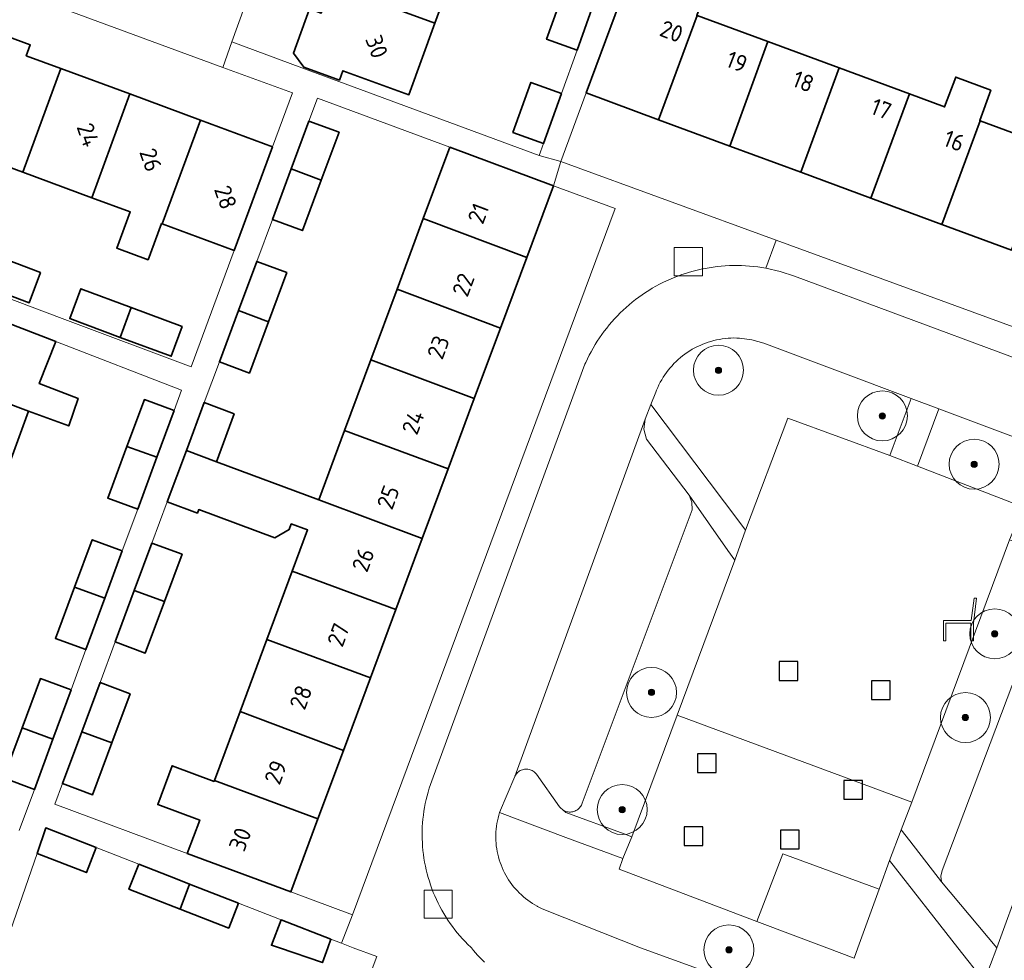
# Model space of a CAD drawing. Extents: x 154222 to 160093, y 456746 to 462495.
# Tile 137 of 254: x 158087 to 158166, y 460999 to 461074. Entities that reach past the tile are written whole.
import ezdxf
from ezdxf.enums import TextEntityAlignment as Align

# ---------------------------------------------------------------- set-up
doc = ezdxf.new("R2010")
doc.units = 0
doc.header["$LTSCALE"] = 0.75
doc.layers.get('0').update_dxf_attribs({"linetype": 'CONTINUOUS'})
for name, color, linetype, lineweight in [('B-XX-GR-BEPLANTING_CULTUUR_HEESTERS-GV', 252, 'CONTINUOUS', 18), ('B-XX-GR-BOOM-S', 252, 'CONTINUOUS', 25), ('B-XX-IE-MEUBILAIR_WEGMEUBILAIR-S', 252, 'CONTINUOUS', 25), ('B-XX-OG-BEBOUWING-GV', 6, 'CONTINUOUS', 35), ('B-XX-OG-BEBOUWING-T18', 1, 'CONTINUOUS', 18), ('B-XX-OG-TERREIN_ERF-GV', 252, 'CONTINUOUS', 18), ('B-XX-OG-TERREIN_ONBEGROEID-GV', 252, 'CONTINUOUS', 18), ('B-XX-RI-GWA_RIOOLPUT-S', 252, 'CONTINUOUS', 25), ('B-XX-VH-VERHARDING_ASFALT-GV', 252, 'CONTINUOUS', 18), ('B-XX-VH-VERHARDING_BETONSTRAATSTEEN-GV', 252, 'CONTINUOUS', 18), ('B-XX-VH-VERHARDING_TEGEL-GV', 252, 'CONTINUOUS', 18)]:
    doc.layers.add(name, color=color, linetype=linetype, lineweight=lineweight)
doc.styles.add('NLCS-ISO-M-T18', font='NLCS-ISO.ttf', dxfattribs={"height": 1.8})

# ---------------------------------------------------------------- blocks, each defined once
blk = doc.blocks.new('SRI-PUT_INSPECTIEPUT_RIOOLPUT-SO')
at = {"color": 0, "linetype": 'ByBlock', "lineweight": 18}
blk.add_lwpolyline([(-1.125, -1.125), (1.125, -1.125), (1.125, 1.125), (-1.125, 1.125)], close=True, dxfattribs=at)
blk = doc.blocks.new('SIE-WEG_ZITBANK-SO')
at = {"color": 0, "linetype": 'ByBlock', "lineweight": 18}
blk.add_lwpolyline([(-0.912, -1.631), (-0.912, -0.2), (1.088, -0.2), (1.088, -1.631), (1.288, -1.631), (1.288, -0.212), (1.536, 1.777), (1.335, 1.777), (1.113, 0), (-1.112, 0), (-1.112, -1.631)], close=True, dxfattribs=at)
blk = doc.blocks.new('SIE-WEG_SPEELTOESTEL-SO')
at = {"flags": 128}
blk.add_lwpolyline([(-0.75, -0.75), (0.75, -0.75), (0.75, 0.75), (-0.75, 0.75)], close=True, dxfattribs=at)
blk = doc.blocks.new('SGR-BOOM_01-SO')
at = {"linetype": 'ByBlock', "lineweight": 18}
h = blk.add_hatch(color=0, dxfattribs=at)
h.dxf.hatch_style = 1
edge = h.paths.add_edge_path()
edge.add_arc((0, 0), 0.25, 0, 360)
at = {"color": 0, "linetype": 'ByBlock', "lineweight": 18}
for radius in [2, 0.25]:
    blk.add_circle((0, 0), radius, dxfattribs=at)

msp = doc.modelspace()

# ---------------------------------------------------------------- linework, layer by layer
at = {"layer": 'B-XX-GR-BEPLANTING_CULTUUR_HEESTERS-GV'}
for points in [[(158144.757, 461048.795), (158144.525, 461048.797), (158144.292, 461048.791), (158144.06, 461048.777), (158143.829, 461048.756), (158143.599, 461048.726), (158143.37, 461048.688), (158143.142, 461048.642), (158142.916, 461048.589), (158142.691, 461048.528), (158142.47, 461048.459), (158142.25, 461048.382), (158142.034, 461048.298), (158141.82, 461048.207), (158141.61, 461048.108), (158141.403, 461048.003), (158141.2, 461047.89), (158141.001, 461047.77), (158140.806, 461047.643), (158140.616, 461047.51), (158140.43, 461047.37), (158140.249, 461047.224), (158140.074, 461047.072), (158139.903, 461046.914), (158139.739, 461046.75), (158139.58, 461046.58), (158139.427, 461046.406), (158139.28, 461046.226), (158139.139, 461046.041), (158139.005, 461045.851), (158138.878, 461045.657), (158138.757, 461045.458), (158138.643, 461045.256), (158138.536, 461045.05), (158138.436, 461044.84), (158138.344, 461044.627), (158138.277, 461044.458), (158137.888, 461043.467), (158144.917, 461034.137), (158145.458, 461033.419), (158148.841, 461042.379), (158157.005, 461039.395), (158157.272, 461040.111), (158158.707, 461043.958), (158146.926, 461048.377), (158145.972, 461048.652), (158144.989, 461048.785)], [(158144.054, 461031.808), (158140.948, 461036.211), (158141.163, 461035.656), (158141.2, 461035.061), (158132.394, 461011.586), (158132.367, 461011.511), (158132.33, 461011.428), (158132.285, 461011.35), (158132.234, 461011.275), (158132.176, 461011.205), (158132.112, 461011.141), (158132.043, 461011.083), (158131.969, 461011.03), (158131.891, 461010.985), (158131.809, 461010.947), (158131.724, 461010.916), (158131.637, 461010.893), (158131.547, 461010.877), (158131.457, 461010.87), (158131.367, 461010.87), (158131.277, 461010.878), (158131.188, 461010.895), (158131.1, 461010.919), (158131.016, 461010.951), (158130.934, 461010.99), (158130.856, 461011.036), (158131.095, 461010.834), (158135.741, 461009.119), (158136.354, 461008.893), (158139.989, 461018.632), (158144.612, 461031.017)], [(158167.501, 461032.285), (158166.579, 461032.662), (158158.75, 461011.66), (158157.922, 461009.438), (158158.605, 461008.556), (158161.134, 461005.293), (158161.091, 461005.747), (158161.182, 461006.194), (158170.237, 461030.12), (158170.251, 461030.147), (158170.298, 461030.228), (158170.352, 461030.305), (158170.412, 461030.377), (158170.479, 461030.444), (158170.55, 461030.504), (158170.627, 461030.558), (158170.708, 461030.606), (158170.792, 461030.646), (158170.88, 461030.68), (158170.97, 461030.705), (158171.063, 461030.723), (158171.156, 461030.733), (158171.25, 461030.735), (158171.306, 461030.731)]]:
    msp.add_lwpolyline(points, close=True, dxfattribs=at)
for points in [[(158172.52, 461038.777), (158160.921, 461043.127), (158159.209, 461038.549), (158167.574, 461035.315)], [(158164.541, 460997.337), (158162.455, 461000), (158156.976, 461006.986), (158156.148, 461004.704), (158154.44, 461000), (158154.141, 460999.178), (158151.972, 461000), (158146.368, 461002.122), (158135.359, 461006.291), (158135.657, 461007.142), (158131.092, 461008.845), (158125.79, 461010.823), (158125.725, 461010.608), (158125.668, 461010.391), (158125.618, 461010.171), (158125.576, 461009.951), (158125.543, 461009.729), (158125.517, 461009.505), (158125.499, 461009.281), (158125.489, 461009.057), (158125.487, 461008.832), (158125.493, 461008.607), (158125.507, 461008.383), (158125.529, 461008.159), (158125.559, 461007.937), (158125.597, 461007.715), (158125.643, 461007.495), (158125.696, 461007.277), (158125.758, 461007.061), (158125.826, 461006.847), (158125.903, 461006.636), (158125.987, 461006.427), (158126.078, 461006.222), (158126.177, 461006.02), (158126.283, 461005.822), (158126.395, 461005.627), (158126.515, 461005.437), (158126.641, 461005.251), (158126.774, 461005.07), (158126.913, 461004.893), (158127.058, 461004.722), (158127.21, 461004.556), (158127.367, 461004.395), (158127.53, 461004.24), (158127.698, 461004.091), (158127.871, 461003.948), (158128.05, 461003.812), (158128.233, 461003.682), (158128.42, 461003.558), (158128.612, 461003.441), (158128.808, 461003.331), (158128.831, 461003.319), (158129.142, 461003.165), (158129.46, 461003.028), (158137.063, 461000), (158156.673, 460992.88)]]:
    msp.add_lwpolyline(points, dxfattribs=at)
at = {"layer": 'B-XX-OG-BEBOUWING-GV'}
for points in [[(158122.66, 461079.589), (158114.404, 461082.685), (158112.345, 461077.033), (158120.619, 461073.987)], [(158142.341, 461076.71), (158136.58, 461078.839), (158132.721, 461068.398), (158138.499, 461066.262), (158141.595, 461074.595), (158141.564, 461074.607)], [(158120.619, 461073.987), (158112.345, 461077.033), (158111.527, 461074.787), (158110.588, 461075.129), (158109.302, 461071.597), (158110.128, 461070.476), (158112.984, 461069.436), (158113.254, 461070.177), (158118.531, 461068.255)], [(158133.331, 461075.588), (158130.909, 461076.496), (158129.542, 461072.698), (158131.983, 461071.826)], [(158147.232, 461072.512), (158141.595, 461074.595), (158138.499, 461066.262), (158144.199, 461064.156)], [(158090.687, 461070.363), (158087.927, 461071.384), (158088.245, 461072.245), (158084.119, 461073.773), (158082.592, 461069.646), (158083.576, 461069.282), (158081.716, 461064.255), (158087.652, 461062.058)], [(158152.944, 461070.401), (158147.232, 461072.512), (158144.199, 461064.156), (158149.895, 461062.051)], [(158096.212, 461068.318), (158090.687, 461070.363), (158087.652, 461062.058), (158093.169, 461060.016)], [(158158.566, 461068.323), (158152.944, 461070.401), (158149.895, 461062.051), (158155.496, 461059.98)], [(158130.744, 461068.369), (158128.299, 461069.245), (158126.859, 461065.241), (158129.311, 461064.364)], [(158165.095, 461068.627), (158162.271, 461069.671), (158161.388, 461067.28), (158158.566, 461068.323), (158155.496, 461059.98), (158161.171, 461057.883), (158164.232, 461066.178), (158164.195, 461066.192)], [(158101.867, 461066.225), (158096.212, 461068.318), (158093.169, 461060.016), (158096.243, 461058.878), (158095.172, 461055.985), (158097.68, 461055.057), (158098.753, 461057.956), (158098.806, 461057.936)], [(158107.633, 461064.091), (158101.867, 461066.225), (158098.806, 461057.936), (158104.566, 461055.805)], [(158112.945, 461065.26), (158110.545, 461066.151), (158109.121, 461062.324), (158111.519, 461061.423)], [(158169.814, 461064.115), (158164.232, 461066.178), (158161.171, 461057.883), (158166.737, 461055.826)], [(158130.091, 461060.979), (158121.809, 461064.057), (158119.689, 461058.354), (158127.961, 461055.246)], [(158111.519, 461061.423), (158109.121, 461062.324), (158107.616, 461058.278), (158110.018, 461057.386)], [(158127.961, 461055.246), (158119.689, 461058.354), (158117.587, 461052.696), (158125.856, 461049.584)], [(158089.079, 461054.042), (158085.25, 461055.486), (158084.359, 461053.048), (158088.163, 461051.613)], [(158108.771, 461054.033), (158106.367, 461054.926), (158104.901, 461050.985), (158107.305, 461050.088)], [(158096.33, 461051.232), (158092.298, 461052.732), (158091.412, 461050.351), (158095.449, 461048.849)], [(158125.856, 461049.584), (158117.587, 461052.696), (158115.484, 461047.038), (158123.762, 461043.95)], [(158090.308, 461048.508), (158082.193, 461051.64), (158080.094, 461045.958), (158088.119, 461042.952), (158091.324, 461041.759), (158092.07, 461043.96), (158088.965, 461045.154)], [(158100.409, 461049.715), (158096.33, 461051.232), (158095.449, 461048.849), (158099.523, 461047.333)], [(158107.305, 461050.088), (158104.901, 461050.985), (158103.376, 461046.884), (158105.781, 461045.99)], [(158123.762, 461043.95), (158115.484, 461047.038), (158113.389, 461041.401), (158121.671, 461038.322)], [(158088.119, 461042.952), (158080.094, 461045.958), (158078.035, 461040.381), (158086.083, 461037.368)], [(158099.749, 461042.998), (158097.376, 461043.872), (158095.976, 461040.11), (158098.371, 461039.261)], [(158104.569, 461042.73), (158102.164, 461043.624), (158100.736, 461039.786), (158103.142, 461038.891)], [(158121.671, 461038.322), (158113.389, 461041.401), (158111.324, 461035.844), (158119.603, 461032.76)], [(158098.371, 461039.261), (158095.976, 461040.11), (158094.443, 461035.993), (158096.841, 461035.11)], [(158103.142, 461038.891), (158100.736, 461039.786), (158099.21, 461035.685), (158101.617, 461034.79), (158101.721, 461035.071), (158107.803, 461032.812), (158108.957, 461033.482), (158109.121, 461033.922), (158110.429, 461033.436), (158109.203, 461030.136), (158117.488, 461027.068), (158119.603, 461032.76), (158111.324, 461035.844)], [(158095.611, 461031.77), (158093.202, 461032.658), (158091.792, 461028.87), (158094.213, 461027.977)], [(158100.394, 461031.499), (158097.986, 461032.394), (158096.573, 461028.596), (158098.983, 461027.704)], [(158117.488, 461027.068), (158109.203, 461030.136), (158107.172, 461024.674), (158115.459, 461021.608)], [(158094.213, 461027.977), (158091.792, 461028.87), (158090.265, 461024.768), (158092.7, 461023.871)], [(158098.983, 461027.704), (158096.573, 461028.596), (158095.044, 461024.488), (158097.454, 461023.592)], [(158115.459, 461021.608), (158107.172, 461024.674), (158105.028, 461018.904), (158113.302, 461015.804)], [(158091.514, 461020.647), (158089.067, 461021.549), (158087.597, 461017.599), (158090.057, 461016.693)], [(158096.241, 461020.327), (158093.829, 461021.223), (158092.368, 461017.3), (158094.784, 461016.408)], [(158113.302, 461015.804), (158105.028, 461018.904), (158102.976, 461013.382), (158111.264, 461010.321)], [(158090.057, 461016.693), (158087.597, 461017.599), (158086.108, 461013.599), (158088.582, 461012.687)], [(158094.784, 461016.408), (158092.368, 461017.3), (158090.825, 461013.154), (158093.241, 461012.256)], [(158102.954, 461013.324), (158099.597, 461014.572), (158098.445, 461011.472), (158101.8, 461010.225), (158100.812, 461007.566), (158109.096, 461004.487), (158111.264, 461010.321), (158102.976, 461013.382)], [(158093.521, 461008.025), (158089.493, 461009.598), (158088.794, 461007.565), (158092.739, 461006.026)], [(158099.996, 461005.495), (158096.923, 461006.695), (158096.143, 461004.698), (158100.23, 461003.102), (158100.98, 461005.111)], [(158104.905, 461003.579), (158100.98, 461005.111), (158100.23, 461003.102), (158104.125, 461001.582)], [(158112.297, 461000.693), (158108.332, 461002.241), (158107.541, 461000.217), (158108.177, 461000), (158111.621, 460998.822), (158112.047, 461000)]]:
    msp.add_lwpolyline(points, close=True, dxfattribs=at)
at = {"layer": 'B-XX-OG-TERREIN_ERF-GV'}
for points in [[(158112.93, 461096.178), (158104.37, 461072.493), (158109.973, 461070.421), (158128.965, 461063.396), (158129.311, 461064.364), (158126.859, 461065.241), (158128.299, 461069.245), (158130.744, 461068.369), (158131.983, 461071.826), (158129.542, 461072.698), (158130.909, 461076.496)], [(158122.66, 461079.589), (158120.619, 461073.987), (158118.531, 461068.255), (158113.254, 461070.177), (158112.984, 461069.436), (158110.128, 461070.476), (158109.302, 461071.597), (158110.588, 461075.129)], [(158141.595, 461074.595), (158147.232, 461072.512), (158152.944, 461070.401), (158158.566, 461068.323), (158161.388, 461067.28), (158162.271, 461069.671), (158165.095, 461068.627), (158164.195, 461066.192), (158164.232, 461066.178), (158169.814, 461064.115)], [(158087.37, 461009.392), (158088.582, 461012.687), (158086.108, 461013.599), (158087.597, 461017.599), (158089.067, 461021.549), (158091.514, 461020.647), (158092.7, 461023.871), (158090.265, 461024.768), (158091.792, 461028.87), (158093.202, 461032.658), (158095.611, 461031.77), (158096.841, 461035.11), (158094.443, 461035.993), (158095.976, 461040.11), (158097.376, 461043.872), (158099.749, 461042.998), (158100.352, 461044.63), (158090.308, 461048.508), (158088.965, 461045.154), (158092.07, 461043.96), (158091.324, 461041.759), (158088.119, 461042.952), (158086.083, 461037.368)], [(158081.001, 460985.589), (158099.968, 460978.591), (158099.369, 460976.808), (158099.339, 460976.718), (158107.256, 460976.193), (158109.601, 460982.487), (158115.969, 460999.305), (158114.08, 461000), (158113.134, 461000.368), (158112.297, 461000.693), (158112.047, 461000), (158111.621, 460998.822), (158108.177, 461000), (158107.541, 461000.217), (158108.332, 461002.241), (158104.905, 461003.579), (158104.125, 461001.582), (158100.23, 461003.102), (158096.143, 461004.698), (158096.923, 461006.695), (158093.521, 461008.025), (158092.739, 461006.026), (158088.794, 461007.565), (158086.195, 461000)]]:
    msp.add_lwpolyline(points, dxfattribs=at)
for points in [[(158085.44, 461077.152), (158084.119, 461073.773), (158088.245, 461072.245), (158087.927, 461071.384), (158090.687, 461070.363), (158096.212, 461068.318), (158101.867, 461066.225), (158107.633, 461064.091), (158109.228, 461068.405), (158103.665, 461070.45)], [(158093.169, 461060.016), (158087.652, 461062.058), (158081.716, 461064.255), (158083.576, 461069.282), (158082.592, 461069.646), (158077.33, 461055.43), (158077.783, 461055.259), (158090.795, 461050.361), (158101.112, 461046.478), (158104.566, 461055.805), (158098.806, 461057.936), (158098.753, 461057.956), (158097.68, 461055.057), (158095.172, 461055.985), (158096.243, 461058.878)], [(158138.499, 461066.262), (158132.721, 461068.398), (158130.694, 461062.908), (158147.912, 461056.616), (158187.516, 461042.141), (158189.467, 461047.425), (158183.669, 461049.568), (158177.932, 461051.688), (158172.457, 461053.712), (158166.737, 461055.826), (158161.171, 461057.883), (158155.496, 461059.98), (158149.895, 461062.051), (158144.199, 461064.156)], [(158121.809, 461064.057), (158111.228, 461067.988), (158110.545, 461066.151), (158112.945, 461065.26), (158111.519, 461061.423), (158110.018, 461057.386), (158107.616, 461058.278), (158106.367, 461054.926), (158108.771, 461054.033), (158107.305, 461050.088), (158105.781, 461045.99), (158103.376, 461046.884), (158102.164, 461043.624), (158104.569, 461042.73), (158103.142, 461038.891), (158111.324, 461035.844), (158113.389, 461041.401), (158115.484, 461047.038), (158117.587, 461052.696), (158119.689, 461058.354)], [(158135.026, 461059.147), (158130.091, 461060.979), (158127.961, 461055.246), (158125.856, 461049.584), (158123.762, 461043.95), (158121.671, 461038.322), (158119.603, 461032.76), (158117.488, 461027.068), (158115.459, 461021.608), (158113.302, 461015.804), (158111.264, 461010.321), (158109.096, 461004.487), (158114.034, 461002.653)], [(158085.25, 461055.486), (158089.079, 461054.042), (158088.163, 461051.613), (158084.359, 461053.048), (158080.175, 461054.625), (158081.091, 461057.054)], [(158096.33, 461051.232), (158100.409, 461049.715), (158099.523, 461047.333), (158095.449, 461048.849), (158091.412, 461050.351), (158092.298, 461052.732)], [(158101.617, 461034.79), (158099.21, 461035.685), (158097.986, 461032.394), (158100.394, 461031.499), (158098.983, 461027.704), (158097.454, 461023.592), (158095.044, 461024.488), (158093.829, 461021.223), (158096.241, 461020.327), (158094.784, 461016.408), (158093.241, 461012.256), (158090.825, 461013.154), (158090.21, 461011.505), (158100.812, 461007.566), (158101.8, 461010.225), (158098.445, 461011.472), (158099.597, 461014.572), (158102.954, 461013.324), (158102.976, 461013.382), (158105.028, 461018.904), (158107.172, 461024.674), (158109.203, 461030.136), (158110.429, 461033.436), (158109.121, 461033.922), (158108.957, 461033.482), (158107.803, 461032.812), (158101.721, 461035.071)]]:
    msp.add_lwpolyline(points, close=True, dxfattribs=at)
at = {"layer": 'B-XX-OG-TERREIN_ONBEGROEID-GV'}
msp.add_lwpolyline([(158158.75, 461011.66), (158139.989, 461018.632), (158136.354, 461008.893), (158135.657, 461007.142), (158135.359, 461006.291), (158146.368, 461002.122), (158148.443, 461007.534), (158156.148, 461004.704), (158156.976, 461006.986), (158157.922, 461009.438)], close=True, dxfattribs=at)
at = {"layer": 'B-XX-VH-VERHARDING_ASFALT-GV'}
for points in [[(158175.211, 461044.134), (158149.366, 461053.733), (158148.235, 461054.106), (158147.075, 461054.375), (158146.755, 461054.43), (158146.434, 461054.477), (158146.112, 461054.516), (158145.789, 461054.548), (158145.465, 461054.571), (158145.141, 461054.587), (158144.817, 461054.594), (158144.492, 461054.593), (158144.168, 461054.585), (158143.844, 461054.568), (158143.52, 461054.543), (158143.198, 461054.511), (158142.876, 461054.47), (158142.555, 461054.422), (158142.235, 461054.365), (158141.917, 461054.301), (158141.601, 461054.229), (158141.286, 461054.149), (158140.974, 461054.062), (158140.663, 461053.967), (158140.356, 461053.864), (158140.051, 461053.753), (158139.748, 461053.636), (158139.449, 461053.51), (158139.153, 461053.378), (158138.86, 461053.238), (158138.571, 461053.091), (158138.285, 461052.937), (158138.004, 461052.775), (158137.726, 461052.607), (158137.453, 461052.433), (158137.184, 461052.251), (158136.919, 461052.063), (158136.66, 461051.868), (158136.405, 461051.667), (158136.155, 461051.46), (158135.91, 461051.247), (158135.671, 461051.028), (158135.437, 461050.803), (158135.209, 461050.572), (158134.987, 461050.336), (158134.77, 461050.094), (158134.56, 461049.847), (158134.355, 461049.595), (158134.157, 461049.338), (158133.965, 461049.076), (158133.78, 461048.81), (158133.602, 461048.539), (158133.43, 461048.264), (158133.265, 461047.984), (158133.107, 461047.701), (158132.956, 461047.414), (158132.812, 461047.123), (158132.675, 461046.829), (158132.617, 461046.697), (158120.478, 461013.663), (158120.365, 461013.369), (158120.259, 461013.073), (158120.161, 461012.773), (158120.071, 461012.472), (158119.988, 461012.168), (158119.914, 461011.862), (158119.847, 461011.555), (158119.787, 461011.246), (158119.736, 461010.935), (158119.692, 461010.623), (158119.657, 461010.311), (158119.629, 461009.997), (158119.61, 461009.683), (158119.598, 461009.368), (158119.595, 461009.054), (158119.599, 461008.739), (158119.611, 461008.424), (158119.632, 461008.11), (158119.66, 461007.797), (158119.696, 461007.484), (158119.741, 461007.172), (158119.793, 461006.862), (158119.853, 461006.553), (158119.921, 461006.245), (158119.996, 461005.94), (158120.08, 461005.636), (158120.171, 461005.335), (158120.269, 461005.036), (158120.376, 461004.74), (158120.489, 461004.446), (158120.611, 461004.156), (158120.739, 461003.868), (158120.875, 461003.584), (158121.018, 461003.304), (158121.168, 461003.027), (158121.325, 461002.754), (158121.489, 461002.486), (158121.659, 461002.221), (158121.837, 461001.961), (158122.021, 461001.706), (158122.211, 461001.455), (158122.408, 461001.209), (158122.61, 461000.968), (158122.819, 461000.733), (158123.034, 461000.503), (158123.255, 461000.278), (158123.481, 461000.059), (158123.544, 461000), (158123.701, 460999.798), (158123.864, 460999.602), (158124.034, 460999.41), (158124.209, 460999.224), (158124.39, 460999.043), (158124.576, 460998.869)], [(158156.673, 460992.88), (158137.063, 461000), (158129.46, 461003.028), (158129.142, 461003.165), (158128.831, 461003.319), (158128.808, 461003.331), (158128.612, 461003.441), (158128.42, 461003.558), (158128.233, 461003.682), (158128.05, 461003.812), (158127.871, 461003.948), (158127.698, 461004.091), (158127.53, 461004.24), (158127.367, 461004.395), (158127.21, 461004.556), (158127.058, 461004.722), (158126.913, 461004.893), (158126.774, 461005.07), (158126.641, 461005.251), (158126.515, 461005.437), (158126.395, 461005.627), (158126.283, 461005.822), (158126.177, 461006.02), (158126.078, 461006.222), (158125.987, 461006.427), (158125.903, 461006.636), (158125.826, 461006.847), (158125.758, 461007.061), (158125.696, 461007.277), (158125.643, 461007.495), (158125.597, 461007.715), (158125.559, 461007.937), (158125.529, 461008.159), (158125.507, 461008.383), (158125.493, 461008.607), (158125.487, 461008.832), (158125.489, 461009.057), (158125.499, 461009.281), (158125.517, 461009.505), (158125.543, 461009.729), (158125.576, 461009.951), (158125.618, 461010.171), (158125.668, 461010.391), (158125.725, 461010.608), (158125.79, 461010.823), (158126.997, 461013.707), (158137.431, 461042.306), (158137.888, 461043.467), (158138.277, 461044.458), (158138.344, 461044.627), (158138.436, 461044.84), (158138.536, 461045.05), (158138.643, 461045.256), (158138.757, 461045.458), (158138.878, 461045.657), (158139.005, 461045.851), (158139.139, 461046.041), (158139.28, 461046.226), (158139.427, 461046.406), (158139.58, 461046.58), (158139.739, 461046.75), (158139.903, 461046.914), (158140.074, 461047.072), (158140.249, 461047.224), (158140.43, 461047.37), (158140.616, 461047.51), (158140.806, 461047.643), (158141.001, 461047.77), (158141.2, 461047.89), (158141.403, 461048.003), (158141.61, 461048.108), (158141.82, 461048.207), (158142.034, 461048.298), (158142.25, 461048.382), (158142.47, 461048.459), (158142.691, 461048.528), (158142.916, 461048.589), (158143.142, 461048.642), (158143.37, 461048.688), (158143.599, 461048.726), (158143.829, 461048.756), (158144.06, 461048.777), (158144.292, 461048.791), (158144.525, 461048.797), (158144.757, 461048.795), (158144.989, 461048.785), (158145.972, 461048.652), (158146.926, 461048.377), (158158.707, 461043.958), (158160.921, 461043.127), (158172.52, 461038.777)], [(158175.548, 461027.48), (158165.554, 461000), (158164.541, 460997.337)]]:
    msp.add_lwpolyline(points, dxfattribs=at)
at = {"layer": 'B-XX-VH-VERHARDING_BETONSTRAATSTEEN-GV'}
msp.add_lwpolyline([(158137.316, 461041.495), (158137.431, 461042.306), (158126.997, 461013.707), (158127.014, 461013.744), (158127.057, 461013.823), (158127.107, 461013.898), (158127.164, 461013.968), (158127.226, 461014.032), (158127.294, 461014.091), (158127.367, 461014.144), (158127.444, 461014.19), (158127.525, 461014.229), (158127.609, 461014.26), (158127.696, 461014.284), (158127.784, 461014.3), (158127.874, 461014.308), (158127.964, 461014.308), (158128.053, 461014.301), (158128.142, 461014.285), (158128.229, 461014.261), (158128.313, 461014.23), (158128.394, 461014.192), (158128.471, 461014.146), (158128.545, 461014.094), (158128.613, 461014.035), (158128.675, 461013.971), (158128.732, 461013.901), (158130.594, 461011.283), (158130.651, 461011.213), (158130.714, 461011.148), (158130.783, 461011.089), (158130.856, 461011.036), (158130.934, 461010.99), (158131.016, 461010.951), (158131.1, 461010.919), (158131.188, 461010.895), (158131.277, 461010.878), (158131.367, 461010.87), (158131.457, 461010.87), (158131.547, 461010.877), (158131.637, 461010.893), (158131.724, 461010.916), (158131.809, 461010.947), (158131.891, 461010.985), (158131.969, 461011.03), (158132.043, 461011.083), (158132.112, 461011.141), (158132.176, 461011.205), (158132.234, 461011.275), (158132.285, 461011.35), (158132.33, 461011.428), (158132.367, 461011.511), (158132.394, 461011.586), (158141.2, 461035.061), (158141.163, 461035.656), (158140.948, 461036.211), (158137.535, 461040.706)], close=True, dxfattribs=at)
at = {"layer": 'B-XX-VH-VERHARDING_TEGEL-GV'}
for points in [[(158085.44, 461077.152), (158103.665, 461070.45), (158104.37, 461072.493), (158112.93, 461096.178)], [(158133.331, 461075.588), (158131.983, 461071.826), (158130.744, 461068.369), (158129.311, 461064.364), (158128.965, 461063.396), (158130.694, 461062.908), (158132.721, 461068.398), (158136.58, 461078.839)], [(158086.195, 461000), (158088.794, 461007.565), (158089.493, 461009.598), (158093.521, 461008.025), (158096.923, 461006.695), (158099.996, 461005.495), (158100.98, 461005.111), (158104.905, 461003.579), (158108.332, 461002.241), (158112.297, 461000.693), (158113.134, 461000.368), (158114.034, 461002.653), (158109.096, 461004.487), (158100.812, 461007.566), (158090.21, 461011.505), (158090.825, 461013.154), (158092.368, 461017.3), (158093.829, 461021.223), (158095.044, 461024.488), (158096.573, 461028.596), (158097.986, 461032.394), (158099.21, 461035.685), (158100.736, 461039.786), (158102.164, 461043.624), (158103.376, 461046.884), (158104.901, 461050.985), (158106.367, 461054.926), (158107.616, 461058.278), (158109.121, 461062.324), (158110.545, 461066.151), (158111.228, 461067.988), (158121.809, 461064.057), (158130.091, 461060.979), (158130.694, 461062.908), (158128.965, 461063.396), (158109.973, 461070.421), (158104.37, 461072.493), (158103.665, 461070.45), (158109.228, 461068.405), (158107.633, 461064.091), (158104.566, 461055.805), (158101.112, 461046.478), (158090.795, 461050.361), (158077.783, 461055.259)], [(158124.576, 460998.869), (158124.39, 460999.043), (158124.209, 460999.224), (158124.034, 460999.41), (158123.864, 460999.602), (158123.701, 460999.798), (158123.544, 461000), (158123.481, 461000.059), (158123.255, 461000.278), (158123.034, 461000.503), (158122.819, 461000.733), (158122.61, 461000.968), (158122.408, 461001.209), (158122.211, 461001.455), (158122.021, 461001.706), (158121.837, 461001.961), (158121.659, 461002.221), (158121.489, 461002.486), (158121.325, 461002.754), (158121.168, 461003.027), (158121.018, 461003.304), (158120.875, 461003.584), (158120.739, 461003.868), (158120.611, 461004.156), (158120.489, 461004.446), (158120.376, 461004.74), (158120.269, 461005.036), (158120.171, 461005.335), (158120.08, 461005.636), (158119.996, 461005.94), (158119.921, 461006.245), (158119.853, 461006.553), (158119.793, 461006.862), (158119.741, 461007.172), (158119.696, 461007.484), (158119.66, 461007.797), (158119.632, 461008.11), (158119.611, 461008.424), (158119.599, 461008.739), (158119.595, 461009.054), (158119.598, 461009.368), (158119.61, 461009.683), (158119.629, 461009.997), (158119.657, 461010.311), (158119.692, 461010.623), (158119.736, 461010.935), (158119.787, 461011.246), (158119.847, 461011.555), (158119.914, 461011.862), (158119.988, 461012.168), (158120.071, 461012.472), (158120.161, 461012.773), (158120.259, 461013.073), (158120.365, 461013.369), (158120.478, 461013.663), (158132.617, 461046.697), (158132.675, 461046.829), (158132.812, 461047.123), (158132.956, 461047.414), (158133.107, 461047.701), (158133.265, 461047.984), (158133.43, 461048.264), (158133.602, 461048.539), (158133.78, 461048.81), (158133.965, 461049.076), (158134.157, 461049.338), (158134.355, 461049.595), (158134.56, 461049.847), (158134.77, 461050.094), (158134.987, 461050.336), (158135.209, 461050.572), (158135.437, 461050.803), (158135.671, 461051.028), (158135.91, 461051.247), (158136.155, 461051.46), (158136.405, 461051.667), (158136.66, 461051.868), (158136.919, 461052.063), (158137.184, 461052.251), (158137.453, 461052.433), (158137.726, 461052.607), (158138.004, 461052.775), (158138.285, 461052.937), (158138.571, 461053.091), (158138.86, 461053.238), (158139.153, 461053.378), (158139.449, 461053.51), (158139.748, 461053.636), (158140.051, 461053.753), (158140.356, 461053.864), (158140.663, 461053.967), (158140.974, 461054.062), (158141.286, 461054.149), (158141.601, 461054.229), (158141.917, 461054.301), (158142.235, 461054.365), (158142.555, 461054.422), (158142.876, 461054.47), (158143.198, 461054.511), (158143.52, 461054.543), (158143.844, 461054.568), (158144.168, 461054.585), (158144.492, 461054.593), (158144.817, 461054.594), (158145.141, 461054.587), (158145.465, 461054.571), (158145.789, 461054.548), (158146.112, 461054.516), (158146.434, 461054.477), (158146.755, 461054.43), (158147.075, 461054.375), (158147.912, 461056.616), (158130.694, 461062.908), (158130.091, 461060.979), (158135.026, 461059.147), (158114.034, 461002.653), (158113.134, 461000.368), (158114.08, 461000), (158115.969, 460999.305), (158109.601, 460982.487)], [(158187.516, 461042.141), (158147.912, 461056.616), (158147.075, 461054.375), (158148.235, 461054.106), (158149.366, 461053.733), (158175.211, 461044.134)], [(158082.193, 461051.64), (158090.308, 461048.508), (158100.352, 461044.63), (158099.749, 461042.998), (158098.371, 461039.261), (158096.841, 461035.11), (158095.611, 461031.77), (158094.213, 461027.977), (158092.7, 461023.871), (158091.514, 461020.647), (158090.057, 461016.693), (158088.582, 461012.687), (158087.37, 461009.392)], [(158170.237, 461030.12), (158161.182, 461006.194), (158161.091, 461005.747), (158161.134, 461005.293), (158165.554, 461000), (158175.548, 461027.48)]]:
    msp.add_lwpolyline(points, dxfattribs=at)
for points in [[(158160.921, 461043.127), (158158.707, 461043.958), (158157.272, 461040.111), (158157.005, 461039.395), (158159.209, 461038.549)], [(158144.917, 461034.137), (158137.888, 461043.467), (158137.431, 461042.306), (158137.316, 461041.495), (158137.535, 461040.706), (158140.948, 461036.211), (158144.054, 461031.808), (158144.612, 461031.017), (158145.458, 461033.419)], [(158157.005, 461039.395), (158148.841, 461042.379), (158145.458, 461033.419), (158144.612, 461031.017), (158139.989, 461018.632), (158158.75, 461011.66), (158166.579, 461032.662), (158167.424, 461034.665), (158167.574, 461035.315), (158159.209, 461038.549)], [(158128.053, 461014.301), (158127.964, 461014.308), (158127.874, 461014.308), (158127.784, 461014.3), (158127.696, 461014.284), (158127.609, 461014.26), (158127.525, 461014.229), (158127.444, 461014.19), (158127.367, 461014.144), (158127.294, 461014.091), (158127.226, 461014.032), (158127.164, 461013.968), (158127.107, 461013.898), (158127.057, 461013.823), (158127.014, 461013.744), (158126.997, 461013.707), (158125.79, 461010.823), (158131.092, 461008.845), (158135.657, 461007.142), (158136.354, 461008.893), (158135.741, 461009.119), (158131.095, 461010.834), (158130.856, 461011.036), (158130.783, 461011.089), (158130.714, 461011.148), (158130.651, 461011.213), (158130.594, 461011.283), (158128.732, 461013.901), (158128.675, 461013.971), (158128.613, 461014.035), (158128.545, 461014.094), (158128.471, 461014.146), (158128.394, 461014.192), (158128.313, 461014.23), (158128.229, 461014.261), (158128.142, 461014.285)], [(158158.605, 461008.556), (158157.922, 461009.438), (158156.976, 461006.986), (158162.455, 461000), (158164.541, 460997.337), (158165.554, 461000), (158161.134, 461005.293)], [(158156.148, 461004.704), (158148.443, 461007.534), (158146.368, 461002.122), (158151.972, 461000), (158154.141, 460999.178), (158154.44, 461000)]]:
    msp.add_lwpolyline(points, close=True, dxfattribs=at)

# ---------------------------------------------------------------- block references
at = {"layer": 'B-XX-GR-BOOM-S'}
for p in [(158143.297, 461046.219), (158156.404, 461042.562), (158163.748, 461038.697), (158165.392, 461025.128), (158137.941, 461020.442), (158163.048, 461018.433), (158135.597, 461011.068), (158144.134, 460999.846)]:
    msp.add_blockref('SGR-BOOM_01-SO', p, dxfattribs=at)
at = {"layer": 'B-XX-IE-MEUBILAIR_WEGMEUBILAIR-S'}
for name, p in [('SIE-WEG_ZITBANK-SO', (158162.402, 461026.194)), ('SIE-WEG_SPEELTOESTEL-SO', (158148.891, 461022.158)), ('SIE-WEG_SPEELTOESTEL-SO', (158156.283, 461020.631)), ('SIE-WEG_SPEELTOESTEL-SO', (158142.361, 461014.786)), ('SIE-WEG_SPEELTOESTEL-SO', (158154.066, 461012.658)), ('SIE-WEG_SPEELTOESTEL-SO', (158141.297, 461008.934)), ('SIE-WEG_SPEELTOESTEL-SO', (158149.012, 461008.668))]:
    msp.add_blockref(name, p, dxfattribs=at)
at = {"layer": 'B-XX-RI-GWA_RIOOLPUT-S'}
for p in [(158140.883, 461054.903), (158120.87, 461003.497)]:
    msp.add_blockref('SRI-PUT_INSPECTIEPUT_RIOOLPUT-SO', p, dxfattribs=at)

# ---------------------------------------------------------------- texts
at = {"layer": 'B-XX-OG-BEBOUWING-T18', "style": 'NLCS-ISO-M-T18'}
for s, rotation, p in [('20', 338.9, (158139.543, 461073.328)), ('30', 290.3, (158115.964, 461072.112)), ('19', 338.9, (158144.766, 461070.897)), ('18', 338.9, (158150.083, 461069.316)), ('17', 338.9, (158156.315, 461067.127)), ('24', 289.2, (158092.875, 461065.05)), ('16', 338.9, (158162.147, 461064.574)), ('26', 289.2, (158097.891, 461063.05)), ('28', 289.2, (158103.874, 461060.05)), ('21', 69.4, (158124.086, 461058.77)), ('22', 69.4, (158122.89, 461053.05)), ('23', 69.4, (158120.887, 461048.05)), ('24', 69.4, (158118.873, 461042.05)), ('25', 69.4, (158116.873, 461036.05)), ('26', 69.4, (158114.873, 461031.05)), ('27', 69.4, (158112.892, 461025.05)), ('28', 69.4, (158109.889, 461020.05)), ('29', 69.4, (158107.875, 461014.05)), ('30', 69.4, (158105.039, 461008.687))]:
    msp.add_text(s, height=1.35, rotation=rotation, dxfattribs=at).set_placement(p, align=Align.MIDDLE_CENTER)

doc.saveas('drawing.dxf')
